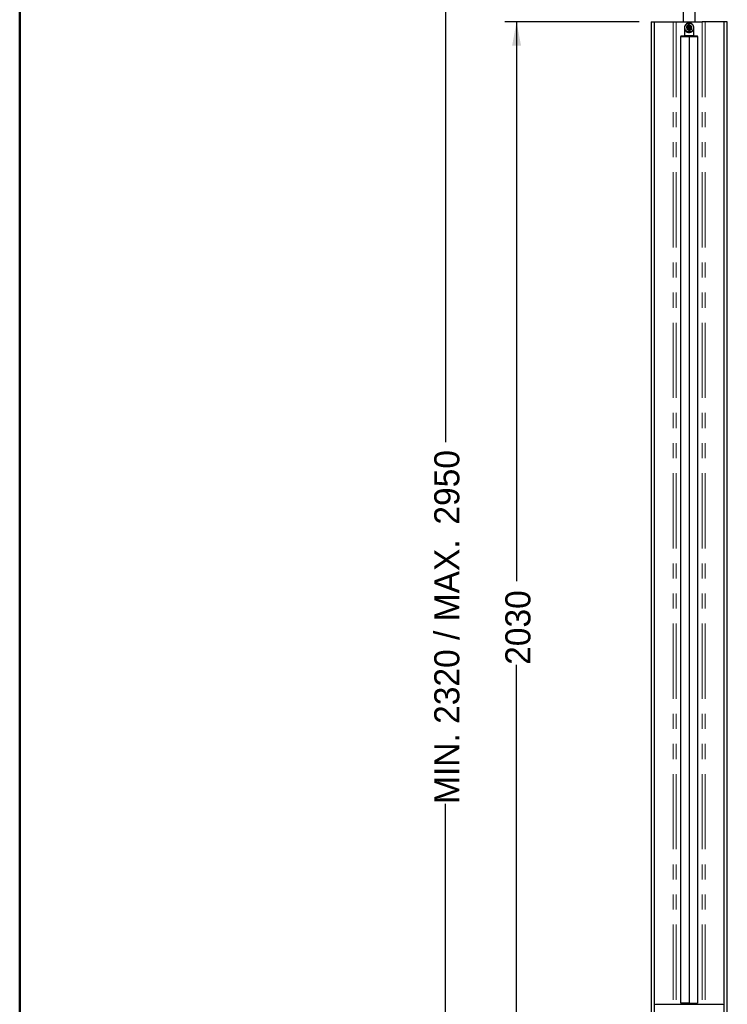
# Model space of a CAD drawing. Header units: millimetres. Extents: x 75 to 4122, y 120 to 5820.
# Tile 13 of 49: x 120 to 1315, y 2862 to 4524. Entities that reach past the tile are written whole.
import ezdxf

# ---------------------------------------------------------------- set-up
doc = ezdxf.new("R2010")
doc.units = ezdxf.units.MM
doc.header["$LTSCALE"] = 20
doc.linetypes.add('PHANTOM', pattern=[12.7, 6.35, -1.27, 1.27, -1.27, 1.27, -1.27])
doc.layers.add('CARTIGLIO', color=7, linetype='Continuous')
doc.layers.add('DISEGNO', color=7, linetype='Continuous')
doc.styles.add('SLDTEXTSTYLE0', font='ASTEP-SANS-REGULAR.TTF')
doc.dimstyles.new('SLDDIMSTYLE0', dxfattribs={"dimtxt": 55.654222, "dimasz": 40, "dimexe": 0, "dimexo": 0.0625, "dimgap": 13.913556, "dimtad": 0, "dimrnd": 1e-09, "dimzin": 12, "dimdsep": 46, "dimtxsty": 'SLDTEXTSTYLE0', "dimsah": 1, "dimcen": 0.09, "dimadec": 0, "dimazin": 3, "dimtfac": 1, "dimtofl": 0, "dimtmove": 0, "dimatfit": 3, "dimfxl": 0, "dimfrac": 2, "dimtolj": 1, "dimtzin": 12, "dimarcsym": 0})

# ---------------------------------------------------------------- blocks, each defined once
blk = doc.blocks.new('_D')
at = {"layer": 'DISEGNO', "color": 7}
for p, q in [((1166.1, 4520.5), (939, 4520.5)), ((959, 4520.5), (959, 3576)), ((959, 2490.5), (959, 3434.9)), ((1166.1, 2490.5), (939, 2490.5))]:
    blk.add_line(p, q, dxfattribs=at)
for points in [[(959, 4520.5), (951.5, 4480.5), (966.5, 4480.5)], [(959, 2490.5), (966.5, 2530.5), (951.5, 2530.5)]]:
    blk.add_solid(points, dxfattribs=at)
at = {"layer": 'DISEGNO', "color": 7, "insert": (940, 3434.9), "char_height": 42.33, "attachment_point": 1, "rotation": 90, "style": 'SLDTEXTSTYLE0'}
blk.add_mtext('2030', dxfattribs=at)
blk = doc.blocks.new('_D_1')
at = {"layer": 'DISEGNO'}
for p, q in [((1202.9, 4988.5), (819, 4988.5)), ((839, 4988.5), (839, 3811)), ((839, 2022.5), (839, 3200)), ((1202.9, 2022.5), (819, 2022.5))]:
    blk.add_line(p, q, dxfattribs=at)
for points in [[(839, 4988.5), (831.5, 4948.5), (846.5, 4948.5)], [(839, 2022.5), (846.5, 2062.5), (831.5, 2062.5)]]:
    blk.add_solid(points, dxfattribs=at)
at = {"layer": 'DISEGNO', "attachment_point": 1, "rotation": 90, "style": 'SLDTEXTSTYLE0'}
for s, insert, char_height in [('2950', (820, 3671.6), 42.33), ('MIN. 2320 / MAX. ', (820, 3200), 42.333)]:
    blk.add_mtext(s, dxfattribs=dict(at, insert=insert, char_height=char_height))

msp = doc.modelspace()

# ---------------------------------------------------------------- linework, layer by layer
at = {"color": 7, "linetype": 'Continuous', "lineweight": 25}
for p, q in [((1240.437, 4876.487), (1240.437, 4520.487)), ((1260.437, 4520.487), (1260.437, 4876.487)), ((1186.065, 4520.487), (1186.065, 2490.487)), ((1186.065, 4520.487), (1192.065, 4520.487)), ((1192.065, 2490.487), (1192.065, 4520.487)), ((1192.065, 4520.487), (1223.56, 4520.487)), ((1223.56, 4520.487), (1228.73, 4520.487)), ((1228.73, 4520.487), (1272.144, 4520.487)), ((1242.437, 4510.487), (1242.437, 4497.487)), ((1243.2, 4513.897), (1243.3, 4512.793)), ((1243.83, 4506.938), (1243.3, 4512.793)), ((1243.83, 4506.938), (1243.93, 4505.833)), ((1246.888, 4517.094), (1245.783, 4516.994)), ((1250.011, 4515.202), (1246.14, 4512.475)), ((1246.14, 4512.475), (1246.567, 4507.76)), ((1246.567, 4507.76), (1250.863, 4505.772)), ((1246.888, 4517.094), (1252.743, 4517.623)), ((1249.285, 4512.123), (1249.285, 4512.122)), ((1249.597, 4508.672), (1249.597, 4508.67)), ((1249.66, 4513.529), (1250.218, 4507.354)), ((1254.307, 4513.213), (1250.011, 4515.202)), ((1251.214, 4507.444), (1250.656, 4513.619)), ((1250.863, 4505.772), (1254.733, 4508.498)), ((1251.277, 4512.302), (1251.276, 4512.308)), ((1251.589, 4508.845), (1251.589, 4508.852)), ((1253.847, 4517.723), (1252.743, 4517.623)), ((1254.733, 4508.498), (1254.307, 4513.213)), ((1254.457, 4510.98), (1254.426, 4511.187)), ((1257.044, 4514.036), (1256.944, 4515.14)), ((1257.044, 4514.036), (1257.574, 4508.181)), ((1257.674, 4507.076), (1257.574, 4508.181)), ((1258.437, 4497.487), (1258.437, 4510.487)), ((1277.314, 4520.487), (1272.144, 4520.487)), ((1308.808, 4520.487), (1277.314, 4520.487)), ((1308.808, 4520.487), (1308.808, 2490.487)), ((1314.808, 4520.487), (1308.808, 4520.487)), ((1314.808, 2490.487), (1314.808, 4520.487)), ((1236.007, 4495.487), (1236.007, 2863.487)), ((1236.437, 4496.987), (1236.437, 4495.487)), ((1236.437, 4496.987), (1264.437, 4496.987)), ((1236.437, 4495.487), (1264.437, 4495.487)), ((1242.437, 4497.487), (1242.437, 4496.987)), ((1247.026, 4503.25), (1248.131, 4503.35)), ((1253.986, 4503.879), (1248.131, 4503.35)), ((1250.437, 4495.487), (1250.437, 2863.487)), ((1250.437, 4495.487), (1250.437, 2863.487)), ((1253.986, 4503.879), (1255.09, 4503.979)), ((1258.437, 4496.987), (1258.437, 4497.487)), ((1264.437, 4495.487), (1264.437, 4496.987)), ((1264.867, 2863.487), (1264.867, 4495.487)), ((1250.437, 4430.487), (1250.437, 4430.487)), ((1250.437, 4380.487), (1250.437, 4380.487)), ((1250.437, 4330.487), (1250.437, 4330.487)), ((1250.437, 4280.487), (1250.437, 4280.487)), ((1250.437, 4230.487), (1250.437, 4230.487)), ((1250.437, 4180.487), (1250.437, 4180.487)), ((1250.437, 4130.487), (1250.437, 4130.487)), ((1250.437, 4080.487), (1250.437, 4080.487)), ((1250.437, 4030.487), (1250.437, 4030.487)), ((1250.437, 3980.487), (1250.437, 3980.487)), ((1250.437, 3930.487), (1250.437, 3930.487)), ((1250.437, 3880.487), (1250.437, 3880.487)), ((1250.437, 3830.487), (1250.437, 3830.487)), ((1250.437, 3780.487), (1250.437, 3780.487)), ((1250.437, 3730.487), (1250.437, 3730.487)), ((1250.437, 3680.487), (1250.437, 3680.487)), ((1250.437, 3630.487), (1250.437, 3630.487)), ((1250.437, 3580.487), (1250.437, 3580.487)), ((1250.437, 3530.487), (1250.437, 3530.487)), ((1250.437, 3480.487), (1250.437, 3480.487)), ((1250.437, 3430.487), (1250.437, 3430.487)), ((1250.437, 3380.487), (1250.437, 3380.487)), ((1250.437, 3330.487), (1250.437, 3330.487)), ((1250.437, 3280.487), (1250.437, 3280.487)), ((1250.437, 3230.487), (1250.437, 3230.487)), ((1250.437, 3180.487), (1250.437, 3180.487)), ((1250.437, 3130.487), (1250.437, 3130.487)), ((1250.437, 3080.487), (1250.437, 3080.487)), ((1250.437, 3030.487), (1250.437, 3030.487)), ((1250.437, 2980.487), (1250.437, 2980.487)), ((1250.437, 2930.487), (1250.437, 2930.487)), ((1193.812, 2862.287), (1307.062, 2862.287)), ((1193.812, 2860.787), (1193.812, 2862.287)), ((1238.412, 2863.487), (1238.412, 2862.287)), ((1244.937, 2863.487), (1244.937, 2862.287)), ((1246.287, 2863.487), (1246.287, 2862.287)), ((1246.437, 2863.487), (1246.437, 2862.287)), ((1246.937, 2862.787), (1246.937, 2862.287)), ((1246.937, 2862.787), (1251.84, 2862.787)), ((1247.587, 2863.087), (1247.587, 2862.787)), ((1251.84, 2862.787), (1253.937, 2862.787)), ((1253.287, 2862.787), (1253.287, 2863.087)), ((1253.937, 2862.287), (1253.937, 2862.787)), ((1254.437, 2863.487), (1254.437, 2862.287)), ((1254.587, 2863.487), (1254.587, 2862.287)), ((1255.937, 2863.487), (1255.937, 2862.287)), ((1262.462, 2862.287), (1262.462, 2863.487)), ((1307.062, 2862.287), (1307.062, 2860.787))]:
    msp.add_line(p, q, dxfattribs=at)
at = {"color": 250, "linetype": 'PHANTOM', "lineweight": 18}
for p, q in [((1223.56, 4520.487), (1223.56, 2862.287)), ((1228.73, 4520.487), (1228.73, 2862.287)), ((1272.144, 4520.487), (1272.144, 2862.287)), ((1277.314, 4520.487), (1277.314, 2862.287)), ((1236.155, 4495.487), (1236.155, 2863.487)), ((1258.437, 4497.487), (1242.437, 4497.487)), ((1264.719, 4495.487), (1264.719, 2863.487)), ((1238.912, 2863.487), (1238.912, 2862.287)), ((1247.587, 2863.087), (1253.287, 2863.087)), ((1261.962, 2863.487), (1261.962, 2862.287))]:
    msp.add_line(p, q, dxfattribs=at)
at = {"color": 7, "linetype": 'Continuous', "lineweight": 25, "flags": 128}
for points in [[(1246.395, 4510.741), (1246.442, 4509.821), (1246.478, 4509.632)], [(1248.194, 4507.114), (1248.466, 4506.949), (1249.209, 4506.627)], [(1250.656, 4513.619), (1250.601, 4513.806), (1250.478, 4513.958), (1250.307, 4514.051), (1250.113, 4514.072), (1249.926, 4514.017), (1249.774, 4513.894), (1249.68, 4513.723), (1249.66, 4513.529), (1249.66, 4513.529)], [(1252.521, 4513.959), (1251.858, 4514.279), (1251.788, 4514.305)], [(1252.291, 4506.886), (1253.01, 4507.359), (1253.206, 4507.532)], [(1247.649, 2863.49), (1247.613, 2863.35), (1247.587, 2863.087)], [(1253.287, 2863.087), (1253.261, 2863.35), (1253.224, 2863.493)]]:
    msp.add_lwpolyline(points, dxfattribs=at)
at = {"color": 7, "linetype": 'Continuous', "lineweight": 25}
for centre, radius, start, end in [((1250.437, 4510.487), 8, 154.766032, 215.569127), ((1250.437, 4510.487), 8, 125.569127, 154.766032), ((1250.437, 4510.487), 7.5, 118.241498, 162.093662), ((1250.437, 4510.487), 7.5, 208.241498, 252.093662), ((1250.437, 4510.487), 8, 215.569127, 244.766032), ((1250.437, 4510.487), 8, 64.766032, 125.569127), ((1250.437, 4510.487), 4, 125.16758, 185.16758), ((1250.437, 4510.487), 4, 185.16758, 245.16758), ((1250.437, 4510.487), 2.5, 106.704539, 263.630621), ((1250.437, 4510.487), 4, 65.16758, 125.16758), ((1250.437, 4510.487), 2, 109.645092, 260.690067), ((1250.437, 4510.487), 4, 245.16758, 305.16758), ((1250.437, 4510.487), 1.5, 114.6388, 255.696359), ((1250.716, 4507.399), 0.5, 185.16758, 5.16758), ((1250.437, 4510.487), 2.5, 5.16758, 83.630621), ((1250.437, 4510.487), 2, 5.16758, 80.690067), ((1250.437, 4510.487), 1.5, 5.16758, 75.696359), ((1250.437, 4510.487), 1.5, 294.6388, 5.16758), ((1250.437, 4510.487), 2, 289.645092, 5.16758), ((1250.437, 4510.487), 2.5, 286.704539, 5.16758), ((1250.437, 4510.487), 4, 5.16758, 65.16758), ((1250.437, 4510.487), 4, 305.16758, 5.16758), ((1250.437, 4510.487), 7.5, 28.241498, 72.093662), ((1250.437, 4510.487), 8, 35.569127, 64.766032), ((1250.437, 4510.487), 7.5, 298.241498, 342.093662), ((1250.437, 4510.487), 8, 305.569127, 334.766032), ((1250.437, 4510.487), 8, 334.766032, 35.569127), ((1250.437, 4510.487), 8, 244.766032, 305.569127)]:
    msp.add_arc(centre, radius, start, end, dxfattribs=at)
for points in [[(1250.437, 4495.487), (1249.668, 4495.487), (1248.128, 4495.487), (1245.893, 4495.487), (1243.773, 4495.487), (1241.752, 4495.487), (1239.907, 4495.487), (1238.31, 4495.487), (1237.089, 4495.487), (1236.43, 4495.487), (1236.21, 4495.487), (1236.152, 4495.487)], [(1250.437, 4495.487), (1251.206, 4495.487), (1252.745, 4495.487), (1254.981, 4495.487), (1257.101, 4495.487), (1259.122, 4495.487), (1260.967, 4495.487), (1262.564, 4495.487), (1263.785, 4495.487), (1264.444, 4495.487), (1264.664, 4495.487), (1264.721, 4495.487)], [(1250.437, 2863.487), (1249.668, 2863.487), (1248.128, 2863.487), (1245.893, 2863.487), (1243.773, 2863.487), (1241.752, 2863.487), (1239.907, 2863.487), (1238.31, 2863.487), (1237.089, 2863.487), (1236.43, 2863.487), (1236.21, 2863.487), (1236.152, 2863.487)], [(1250.437, 2863.487), (1251.206, 2863.487), (1252.745, 2863.487), (1254.981, 2863.487), (1257.101, 2863.487), (1259.122, 2863.487), (1260.967, 2863.487), (1262.564, 2863.487), (1263.785, 2863.487), (1264.444, 2863.487), (1264.664, 2863.487), (1264.721, 2863.487)]]:
    msp.add_open_spline(points, degree=3, knots=[0, 0, 0, 0, 0.11442446, 0.22904979, 0.3429155, 0.45677123, 0.58210872, 0.70744417, 0.83170749, 0.95594138, 1, 1, 1, 1], dxfattribs=at)
at = {"layer": 'CARTIGLIO', "lineweight": 50}
msp.add_line((120, 120), (120, 5820), dxfattribs=at)

# ---------------------------------------------------------------- dimensions: what is measured, and where the dimension line sits
at = {"layer": 'DISEGNO'}
dim = msp.add_linear_dim(base=(839.028, 4988.487), p1=(1222.937, 2022.487), p2=(1222.937, 4988.487), angle=90, text='MIN. 2320 / MAX. <>', dimstyle='SLDDIMSTYLE0', dxfattribs=at)
dim.commit()
dim.dimension.update_dxf_attribs({"geometry": '_D_1', "text_midpoint": (839.028, 3505.487), "dimtype": 160})
at = {"layer": 'DISEGNO', "color": 7}
dim = msp.add_linear_dim(base=(959.028, 2490.487), p1=(1186.065, 4520.487), p2=(1186.065, 2490.487), angle=90, dimstyle='SLDDIMSTYLE0', dxfattribs=at)
dim.commit()
dim.dimension.update_dxf_attribs({"geometry": '_D', "text_midpoint": (959.028, 3505.487), "dimtype": 160})

doc.saveas('drawing.dxf')
